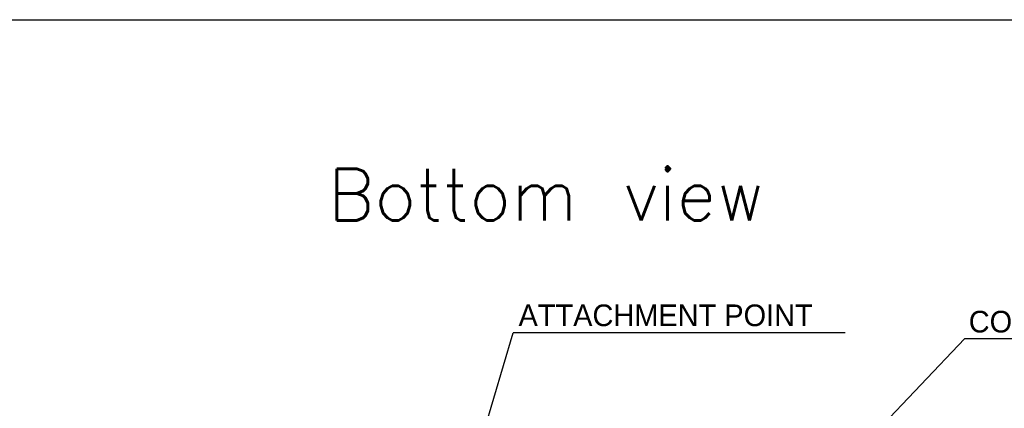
# Model space of a CAD drawing. Header units: millimetres. Extents: x 0 to 39025, y 0 to 11880.
# Tile 32 of 40: x 22018 to 23838, y 7127 to 7845. Entities that reach past the tile are written whole.
import ezdxf

# ---------------------------------------------------------------- set-up
doc = ezdxf.new("R2010")
doc.units = ezdxf.units.MM
doc.layers.add('ANOTACIJE', color=7, linetype='Continuous')
doc.layers.add('FORMAT', color=7, linetype='Continuous')
doc.styles.add('SLDTEXTSTYLE0', font='txt', dxfattribs={"bigfont": 'bigfont'})
doc.styles.add('SLDTEXTSTYLE1', font='txt')
doc.dimstyles.new('SLDDIMSTYLE2', dxfattribs={"dimtxt": 0.18, "dimasz": 1.050735, "dimexe": 0, "dimexo": 0.0625, "dimgap": 0, "dimtad": 0, "dimtih": 1, "dimtoh": 1, "dimdec": 0, "dimrnd": 1e-09, "dimzin": 0, "dimdsep": 46, "dimtxsty": 'Standard', "dimblk1": 'DOT', "dimblk2": 'DOT', "dimsah": 1, "dimcen": 0.09, "dimadec": 0, "dimazin": 0, "dimtfac": 1.050735, "dimtdec": 0, "dimtofl": 0, "dimtmove": 0, "dimatfit": 3, "dimldrblk": 'DOT', "dimfxl": 1, "dimfrac": 2, "dimtolj": 1, "dimtzin": 0, "dimarcsym": 0})
doc.dimstyles.new('SLDDIMSTYLE3', dxfattribs={"dimtxt": 0.18, "dimasz": 3.414889, "dimexe": 0, "dimexo": 0.0625, "dimgap": 0, "dimtad": 0, "dimtih": 1, "dimtoh": 1, "dimdec": 0, "dimrnd": 1e-09, "dimzin": 0, "dimdsep": 46, "dimtxsty": 'Standard', "dimsah": 1, "dimcen": 0.09, "dimadec": 0, "dimazin": 0, "dimtfac": 3.414889, "dimtdec": 0, "dimtofl": 0, "dimtmove": 0, "dimatfit": 3, "dimfxl": 1, "dimfrac": 2, "dimtolj": 1, "dimtzin": 0, "dimarcsym": 0})

# ---------------------------------------------------------------- blocks, each defined once
blk = doc.blocks.new('_Dot')
at = {"color": 0, "linetype": 'ByBlock', "lineweight": -2}
blk.add_line((-0.5, 0), (-1, 0), dxfattribs=at)
at = {"color": 0, "linetype": 'ByBlock', "const_width": 0.5}
blk.add_lwpolyline([(-0.25, 0, 1), (0.25, 0, 1)], format="xyb", close=True, dxfattribs=at)

msp = doc.modelspace()

# ---------------------------------------------------------------- linework, layer by layer
at = {"layer": 'ANOTACIJE', "color": 0}
for p, q in [((23543.6, 7266.4), (22929.8, 7266.4)), ((24390.9, 7255.2), (23764.2, 7255.2))]:
    msp.add_line(p, q, dxfattribs=at)
at = {"layer": 'FORMAT', "ltscale": 27}
msp.add_line((18983.8, 7844.6), (28096, 7844.6), dxfattribs=at)

# ---------------------------------------------------------------- texts
at = {"layer": 'ANOTACIJE', "color": 0, "attachment_point": 1}
for s, insert, char_height, style in [('Bottom view', (22587.5, 7569.2), 95.25, 'SLDTEXTSTYLE0'), ('ATTACHMENT POINT', (22939.7, 7318.6), 40, 'SLDTEXTSTYLE1'), ('CONDENSATE DRAIN', (23771.9, 7306.9), 40, 'SLDTEXTSTYLE1')]:
    msp.add_mtext(s, dxfattribs=dict(at, insert=insert, char_height=char_height, style=style))

# ---------------------------------------------------------------- leaders
at = {"layer": 'ANOTACIJE', "color": 7}
for points, dimstyle in [([(22829.6, 6928.9), (22929.8, 7266.4)], 'SLDDIMSTYLE3'), ([(23283.4, 6750.2), (23764.2, 7255.2)], 'SLDDIMSTYLE2')]:
    msp.add_leader(points, dimstyle=dimstyle, override={"dimscale": 20}, dxfattribs=at)

doc.saveas('drawing.dxf')
